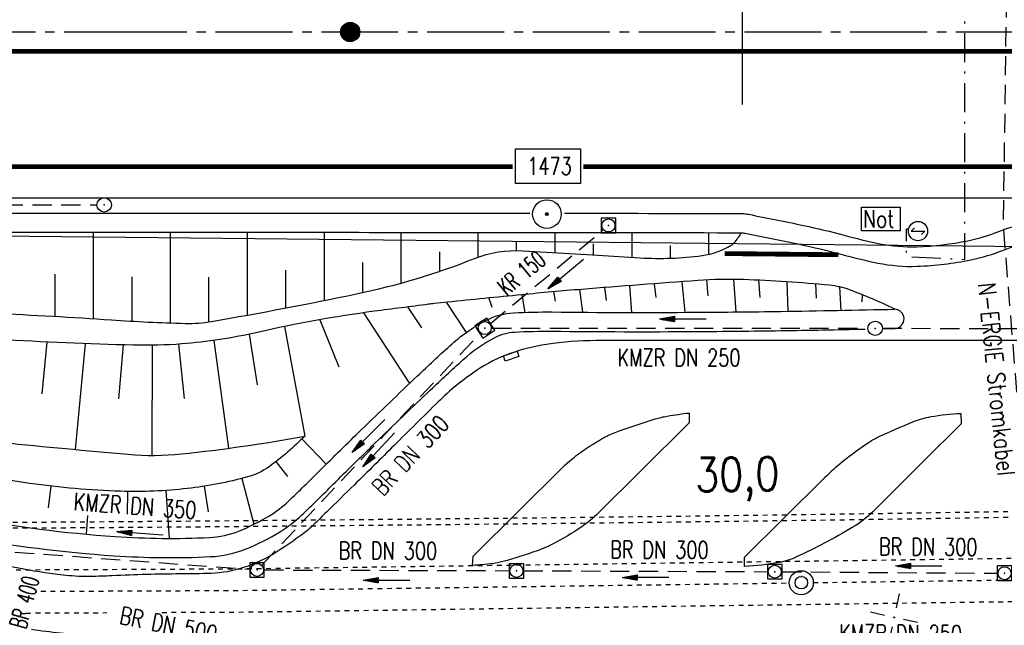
# Model space of a CAD drawing. Extents: x 0 to 1135, y 0 to 420.
# Tile 10 of 77: x 185 to 288, y 152 to 215. Entities that reach past the tile are written whole.
import ezdxf
from ezdxf.enums import TextEntityAlignment as Align

# ---------------------------------------------------------------- set-up
doc = ezdxf.new("R2010")
doc.units = 0
doc.header["$LTSCALE"] = 2
doc.header["$MEASUREMENT"] = 0
for name, pattern in [('ACAD_ISO03W100', [0.5, 0.25, -0.25]), ('ACAD_ISO05W100', [0.5, 0.25, -0.25]), ('ACHSE', [5.5, 4, -0.5, 0.5, -0.5]), ('AUSGEZOGEN', [0]), ('BAB-FM2', [2.6, 1.5, -0.5, 0.1, -0.5]), ('GEMARKBAB', [3.7, 2, -0.5, 0.1, -0.5, 0.1, -0.5]), ('GESTRICH-X2', [1.5, 1, -0.5])]:
    doc.linetypes.add(name, pattern=pattern)
doc.layers.get('0').update_dxf_attribs({"color": 8, "linetype": 'AUSGEZOGEN'})
for name, color, linetype in [('ACHSETOP', 250, 'ACHSE'), ('BAB_FM', 8, 'BAB-FM2'), ('Bahnachse', 7, 'CONTINUOUS'), ('Bestand', 8, 'CONTINUOUS'), ('BOESCHG', 8, 'AUSGEZOGEN'), ('FBRTOP', 8, 'AUSGEZOGEN'), ('GEMARKGRZ', 8, 'GEMARKBAB'), ('Gleisachsen', 7, 'CONTINUOUS'), ('GRENZL-BAB', 7, 'AUSGEZOGEN'), ('HEKT_B', 250, 'CONTINUOUS'), ('KANAL', 200, 'GESTRICH-X2'), ('MULDE', 8, 'AUSGEZOGEN'), ('NETZ', 250, 'AUSGEZOGEN'), ('NS', 8, 'AUSGEZOGEN'), ('NZ', 8, 'AUSGEZOGEN'), ('PFEIL', 200, 'CONTINUOUS'), ('PFEILTOP', 8, 'AUSGEZOGEN'), ('PP', 8, 'AUSGEZOGEN'), ('SCHLITZRINNE', 200, 'AUSGEZOGEN'), ('SCHSYMBOL', 200, 'AUSGEZOGEN'), ('SIGNATUR', 8, 'AUSGEZOGEN'), ('STROMLTG', 8, 'AUSGEZOGEN'), ('TEXTO', 200, 'CONTINUOUS'), ('TUNNEL', 15, 'CONTINUOUS')]:
    doc.layers.add(name, color=color, linetype=linetype)
doc.styles.add('ROMANS', font='romans.shx', dxfattribs={"width": 0.8})

# ---------------------------------------------------------------- blocks, each defined once
blk = doc.blocks.new('IKR')
at = {"color": 0}
for p, q in [((0, 1), (0, 2.5)), ((-2.5, 0), (-1, 0)), ((1, 0), (2.5, 0)), ((0, -2.5), (0, -1))]:
    blk.add_line(p, q, dxfattribs=at)
blk.add_circle((0, 0), 0.05, dxfattribs=at)
blk.add_point((0, 0), dxfattribs=at)
blk = doc.blocks.new('30S')
at = {"color": 0}
for p, q in [((-0.75, -0.58), (-0.75, 0)), ((-0.75, 0), (0.75, 0)), ((0.75, 0), (0.75, -0.58)), ((0.75, -0.58), (-0.75, -0.58))]:
    blk.add_line(p, q, dxfattribs=at)
blk.add_point((0, 0), dxfattribs=at)
blk = doc.blocks.new('*X18')
at = {"color": 0}
for p, q in [((212.23, 257.39), (213.24, 258.4)), ((212.24, 257.33), (213.31, 258.4)), ((212.24, 257.47), (213.17, 258.4)), ((212.24, 257.26), (213.37, 258.39)), ((212.24, 257.55), (213.09, 258.39)), ((212.25, 257.2), (213.43, 258.38)), ((212.26, 257.63), (213, 258.37)), ((212.27, 257.14), (213.49, 258.37)), ((212.28, 257.09), (213.55, 258.35)), ((212.29, 257.73), (212.9, 258.35)), ((212.3, 257.04), (213.6, 258.33)), ((212.32, 256.99), (213.65, 258.31)), ((212.34, 257.86), (212.78, 258.29)), ((212.35, 256.94), (213.69, 258.29)), ((212.37, 256.9), (213.74, 258.26)), ((212.4, 256.85), (213.78, 258.24)), ((212.43, 256.81), (213.83, 258.21)), ((212.46, 256.77), (213.86, 258.18)), ((212.49, 256.73), (213.9, 258.14)), ((212.53, 256.7), (213.94, 258.11)), ((212.56, 256.66), (213.97, 258.07)), ((212.6, 256.63), (214.01, 258.03)), ((212.64, 256.6), (214.04, 257.99)), ((212.68, 256.57), (214.07, 257.95)), ((212.73, 256.54), (214.09, 257.91)), ((212.77, 256.52), (214.12, 257.86)), ((212.82, 256.49), (214.14, 257.82)), ((212.87, 256.47), (214.16, 257.77)), ((212.92, 256.45), (214.18, 257.72)), ((212.97, 256.44), (214.2, 257.66)), ((213.03, 256.42), (214.21, 257.6)), ((213.09, 256.41), (214.22, 257.54)), ((213.16, 256.41), (214.23, 257.48)), ((213.22, 256.4), (214.23, 257.41)), ((213.3, 256.41), (214.23, 257.34)), ((213.38, 256.41), (214.22, 257.26)), ((213.46, 256.43), (214.2, 257.17)), ((213.56, 256.46), (214.18, 257.07)), ((213.69, 256.51), (214.12, 256.95))]:
    blk.add_line(p, q, dxfattribs=at)
blk = doc.blocks.new('SRMAST2')
at = {"color": 0}
blk.add_circle((0, 0), 0.999, dxfattribs=at)
blk.add_point((0, 0), dxfattribs=at)
blk.add_blockref('*X18', (-213.23, -257.4))
blk = doc.blocks.new('PKT')
at = {"color": 0}
blk.add_circle((0, 0), 0.15, dxfattribs=at)
blk.add_point((0, 0), dxfattribs=at)
blk = doc.blocks.new('PP')
at = {"color": 0}
blk.add_circle((0, -0.01), 1.49, dxfattribs=at)
blk.add_point((0, 0), dxfattribs=at)
blk = doc.blocks.new('20')
blk.add_lwpolyline([(-0.75, -0.75), (0.75, -0.75), (0.75, 0.75), (-0.75, 0.75)], close=True)
blk.add_circle((0, 0), 0.676)
blk.add_point((0, 0))
blk = doc.blocks.new('GST')
at = {"color": 0}
blk.add_circle((0, 0), 0.75, dxfattribs=at)
blk.add_point((0, 0), dxfattribs=at)
blk = doc.blocks.new('10')
blk.add_blockref('GST', (0, 0))
blk = doc.blocks.new('PFEIL2')
at = {"color": 0}
for p, q in [((0.88, 0), (-2.4, -0.01)), ((0.88, -0.27), (0.88, 0.28)), ((0.88, 0.28), (2.43, 0.01)), ((0.91, 0.27), (0.88, 0.26)), ((0.97, 0.26), (0.88, 0.25)), ((1.02, 0.25), (0.88, 0.23)), ((1.07, 0.24), (0.88, 0.21)), ((1.13, 0.23), (0.88, 0.19)), ((1.18, 0.22), (0.88, 0.17)), ((1.24, 0.21), (0.88, 0.15)), ((1.29, 0.21), (0.88, 0.14)), ((1.34, 0.2), (0.88, 0.12)), ((1.4, 0.19), (0.88, 0.1)), ((1.45, 0.18), (0.88, 0.08)), ((1.51, 0.17), (0.88, 0.06)), ((1.56, 0.16), (0.88, 0.04)), ((1.61, 0.15), (0.88, 0.02)), ((1.67, 0.14), (0.88, 0.01)), ((1.72, 0.13), (0.88, -0.01)), ((1.78, 0.12), (0.88, -0.03)), ((1.83, 0.11), (0.88, -0.05)), ((1.88, 0.1), (0.88, -0.07)), ((1.94, 0.09), (0.88, -0.09)), ((2.05, 0.08), (0.88, -0.12)), ((1.99, 0.08), (0.88, -0.11)), ((2.1, 0.07), (0.88, -0.14)), ((2.15, 0.06), (0.88, -0.16)), ((2.21, 0.05), (0.88, -0.18)), ((2.26, 0.04), (0.88, -0.2)), ((2.32, 0.03), (0.88, -0.22)), ((2.37, 0.02), (0.88, -0.23)), ((2.42, 0.01), (0.88, -0.25)), ((2.43, 0.01), (0.88, -0.27))]:
    blk.add_line(p, q, dxfattribs=at)

msp = doc.modelspace()

# ---------------------------------------------------------------- linework, layer by layer
at = {"layer": 'ACHSETOP'}
msp.add_lwpolyline([(25, 214.13), (194.74, 214.13), (394.75, 214.13), (444.74, 214.13), (469.74, 214.13), (494.74, 214.13), (519.75, 214.13), (544.74, 214.13), (569.74, 214.13), (594.74, 214.13), (599.25, 214.13), (619.75, 214.24), (644.74, 214.65), (669.73, 215.38), (694.71, 216.43), (719.67, 217.79), (744.62, 219.47), (769.54, 221.46)], dxfattribs=at)
at = {"layer": 'BAB_FM', "flags": 128}
msp.add_lwpolyline([(283.61, 234.81), (283.61, 190.46), (277.61, 190.76), (277.61, 193.66), (277.82, 193.66)], dxfattribs=at)
at = {"layer": 'Bahnachse', "linetype": 'ACAD_ISO05W100'}
msp.add_lwpolyline([(267.9, 156.9), (316.96, 157.57), (331.48, 157.95)], dxfattribs=at)
at = {"layer": 'Bahnachse', "linetype": 'ACAD_ISO05W100', "flags": 128}
msp.add_lwpolyline([(187.57, 156), (207.95, 156.09), (265.4, 156.87)], dxfattribs=at)
at = {"layer": 'Bahnachse', "linetype": 'Continuous'}
for radius in [1.25, 0.65]:
    msp.add_circle((266.65, 156.89), radius, dxfattribs=at)
at = {"layer": 'Bestand', "linetype": 'Continuous'}
msp.add_lwpolyline([(266.68, 157.54), (266.61, 157.54)], dxfattribs=at)
at = {"layer": 'BOESCHG'}
for p, q in [((193.05, 184.34), (193.05, 193.31)), ((201.05, 183.9), (201.05, 193.31)), ((209.05, 184.71), (209.05, 193.31)), ((217.05, 186.23), (217.05, 193.31)), ((225.05, 188.04), (225.05, 193.31)), ((233.05, 190.74), (233.05, 193.3)), ((241.05, 191.19), (241.05, 193.3)), ((249.05, 190.71), (249.05, 193.29)), ((257.05, 191.03), (257.05, 193.27)), ((237.05, 191.41), (237.05, 192.36)), ((245.05, 190.95), (245.05, 192.12)), ((253.05, 190.62), (253.05, 191.95)), ((229.05, 189.26), (229.05, 191.29)), ((221.05, 187.05), (221.05, 190.18)), ((189.05, 184.58), (189.05, 188.95)), ((197.05, 184.08), (197.05, 188.7)), ((205.05, 184.01), (205.05, 188.66)), ((213.05, 185.45), (213.05, 189.38)), ((246.18, 187.57), (246.35, 186.21)), ((248.8, 187.77), (249, 184.98)), ((251.35, 187.97), (251.54, 186.52)), ((254.24, 188.18), (254.54, 184.99)), ((256.81, 188.36), (256.94, 186.72)), ((259.6, 188.41), (259.85, 185.03)), ((262.19, 188.32), (262.34, 186.52)), ((265.16, 188.16), (265.27, 185.11)), ((268.14, 187.94), (268.21, 186.48)), ((270.63, 187.64), (270.75, 185.2)), ((234.17, 186.48), (234.47, 185.53)), ((237.58, 186.82), (237.9, 184.99)), ((240.89, 187.13), (241.04, 186.15)), ((243.59, 187.36), (243.89, 185)), ((272.98, 186.84), (272.94, 186.09)), ((225.7, 185.55), (227.14, 183.39)), ((229.73, 186.04), (231.81, 182.91)), ((221.11, 184.94), (225.92, 177.61)), ((212.9, 183.53), (215.01, 172.14)), ((216.59, 184.23), (218.56, 179.32)), ((210.1, 177.45), (209.25, 182.73)), ((187.71, 176.51), (188.23, 181.9)), ((191.17, 170.74), (192.2, 181.73)), ((195.66, 175.99), (196.17, 181.61)), ((199.15, 170.13), (199.17, 181.57)), ((202.52, 176.04), (201.9, 181.69)), ((207.11, 170.87), (205.59, 182.08)), ((214.71, 171.84), (217.25, 169.22)), ((212.02, 169.49), (213.21, 167.94)), ((188.61, 166.93), (188.34, 164.66)), ((208.47, 167.72), (209.71, 162.96)), ((196.59, 166.38), (196.55, 164)), ((200.58, 166.48), (200.91, 161.5)), ((204.56, 166.91), (204.97, 164.26)), ((192.41, 163.88), (192.27, 161.94))]:
    msp.add_line(p, q, dxfattribs=at)
for points in [[(145.05, 186.72, 0.003653), (149.59, 186.29, 0.010756), (151.14, 186.2, 0.00002), (161.79, 185.75, 0.000166), (163.05, 185.7, 0.000097), (168.72, 185.46, -0.000039), (182.66, 184.89, -0.007052), (194.91, 184.21, 0.011285), (202.57, 183.85, 0.048576), (205.33, 184.05, 0.008753), (220.38, 186.91, 0.043138), (232.66, 190.59, -0.109863), (237.68, 191.39), (244.4, 190.99), (249.88, 190.66, 0.049077), (256.34, 190.9, 0.099404), (259.37, 191.96, 0.088284), (259.67, 192.21, 0.026191), (260.43, 193.25)], [(276.38, 185.32, 0.027204), (271.68, 187.33, 0.064871), (269.59, 187.81, 0.014128), (260.63, 188.39, 0.026882), (255.91, 188.3, 0.002324), (243.84, 187.38, 0.004472), (237.58, 186.82, 0.000531), (229.85, 186.05, 0.002971), (228.47, 185.9, 0.003976), (227.88, 185.83, 0.00042), (222.24, 185.1, 0.023802), (210.1, 182.91, -0.036881), (202.22, 181.71, -0.02564), (197.21, 181.58, -0.009114), (183.12, 182.18, -0.002744)], [(130.01, 186.52, -0.001221), (141.74, 181.01, -0.002105), (148.52, 177.77, -0.002484), (165.7, 169.36, 0.005611), (173.3, 165.7, 0.064195), (179.68, 163.66, 0.028068), (195.28, 161.7, 0.029224), (205.1, 161.59, 0.084105), (208.16, 162.26, 0.040197), (211.34, 163.86, 0.054775), (213.34, 165.39, 0.005348), (216.56, 168.53, -0.003967), (220.92, 172.81, -0.002383), (226.73, 178.38, -0.004179), (230.09, 181.51, -0.06481), (233.81, 184.13, -0.107487), (236.73, 184.94, -0.016467), (240.74, 185.03, 0.004354), (255.65, 185, 0.002165), (264.49, 185.09, 0.001611), (276.38, 185.32, 0.001611)], [(129.17, 184.7, -0.001221), (140.88, 179.2, -0.002105), (147.65, 175.96, -0.002484), (164.81, 167.57, 0.005611), (172.45, 163.89, 0.064195), (179.32, 161.69, 0.028068), (195.15, 159.7, 0.029224), (205.19, 159.6, 0.084105), (208.91, 160.41, 0.040197), (212.38, 162.15, 0.054775), (214.72, 163.94, 0.005348), (217.97, 167.12, -0.003967), (222.31, 171.38, -0.002383), (228.1, 176.93, -0.004179), (231.44, 180.04, -0.06481), (234.74, 182.36, -0.107487), (236.84, 182.94, -0.016467), (240.72, 183.03, 0.004354), (255.66, 183, 0.002165), (264.52, 183.09, 0.001186), (273.29, 183.25, 0.001611)], [(275.21, 183.29, 0.000163), (276.42, 183.32, 0.001611)], [(154.71, 174.95, 0.003324), (164.86, 173.5, 0.00679), (169.84, 172.89, 0.002399), (183.63, 171.46, 0.002549), (196.63, 170.24, 0.047904), (202.19, 170.28, 0.020498), (215.01, 172.14)]]:
    msp.add_lwpolyline(points, format="xyb", dxfattribs=at)
at = {"layer": 'BOESCHG', "flags": 128}
msp.add_lwpolyline([(215.01, 172.14, -0.044952), (211.3, 168.95, -0.08841), (209.05, 167.88, -0.039333), (202.81, 166.68, -0.035775), (195.84, 166.4, -0.02737), (186.43, 167.21, -0.014403), (168.77, 170.24, -0.031333), (163.91, 171.54, -0.01606), (154.71, 174.95)], format="xyb", dxfattribs=at)
at = {"layer": 'BOESCHG'}
msp.add_arc((276.34, 184.32), 1, 274.5667, 87.9378, dxfattribs=at)
at = {"layer": 'FBRTOP'}
for p, q in [((255.02, 173.54), (255.02, 174.53)), ((283.31, 173.45), (283.27, 174.45)), ((232.45, 158.69), (232.52, 159.66)), ((260.76, 158.57), (260.75, 159.54))]:
    msp.add_line(p, q, dxfattribs=at)
for points in [[(661.14, 179.11, 0.000001), (685.94, 183.77, 0.000098)], [(439.53, 157.45, -0.00093), (440.96, 156.69, -0.001842), (441.68, 156.31, -0.000702), (443.25, 155.45, 0.000895), (444.48, 154.78, 0.031517), (447.68, 153.29, 0.030859), (451.1, 152.2, 0.030259), (454.59, 151.53, 0.030943), (458.06, 151.31, 0.000875), (468.28, 151.29, 0.000286), (499.49, 151.31, 0.000004), (556.36, 151.37, 0.000067)], [(186.59, 152.05, 0.029223), (192.59, 151.51, 0.005771), (195.18, 151.47, -0.010248), (196.64, 151.43, -0.004695), (198.7, 151.31, -0.007101), (200.05, 151.2, -0.027316), (201.49, 150.98, -0.037667), (202.5, 150.69, -0.022183), (203.43, 150.3, -0.015336), (204.72, 149.64, -0.013289), (205.54, 149.16, 0.020702), (206.07, 148.85, 0.019284), (206.52, 148.64, 0.02203), (206.93, 148.49, 0.030507), (207.44, 148.36, 0.041504), (207.83, 148.32, 0.004099), (208.92, 148.31, 0.000161), (236.69, 148.16, 0.000002), (252.45, 148.08, 0.000002), (263.53, 148.02, 0.00046), (279.54, 147.96, 0.000976), (287.09, 147.95, 0.038411), (290, 148.17, 0.040536)], [(700.61, 186.53, -0.000002), (715, 189.24, -0.000023)], [(323.99, 279.88, -0.000006), (352.82, 279.88, -0.000191)]]:
    msp.add_lwpolyline(points, format="xyb", dxfattribs=at)
at = {"layer": 'FBRTOP', "const_width": 0.5}
msp.add_lwpolyline([(25, 212.13, -0.000002), (107.24, 212.13, 0.000002), (194.74, 212.13, 0.000001), (294.74, 212.13, -0.000001), (394.75, 212.13, -0.000001), (419.74, 212.13, 0.000001), (444.74, 212.13, 0.000009), (457.24, 212.13, -0.000008), (469.74, 212.13, -0.000012), (482.24, 212.13, 0.000009), (494.74, 212.13, 0.006174), (502.15, 212.18, -0.000007)], format="xyb", dxfattribs=at)
for points in [[(243.98, 200.13), (394.75, 200.13), (444.74, 200.13), (469.74, 200.13), (494.74, 200.13), (519.75, 200.13), (544.74, 200.13), (569.75, 200.13), (594.74, 200.13), (599.29, 200.13), (619.9, 200.24), (645.06, 200.66), (670.23, 201.39), (695.38, 202.45), (720.52, 203.82), (744.77, 205.44)], [(91.24, 200.13), (194.74, 200.13), (236.65, 200.13)]]:
    msp.add_lwpolyline(points, dxfattribs=at)
at = {"layer": 'FBRTOP'}
msp.add_lwpolyline([(91.24, 196.88), (194.74, 196.88), (394.75, 196.88), (444.74, 196.88), (469.74, 196.88), (494.74, 196.88), (519.75, 196.88), (544.74, 196.88), (569.75, 196.88), (594.74, 196.88), (599.3, 196.88), (619.93, 196.99), (645.14, 197.41), (670.34, 198.14), (695.54, 199.2), (720.72, 200.57), (744.99, 202.2)], dxfattribs=at)
at = {"layer": 'FBRTOP', "flags": 128}
for points in [[(745.02, 200.74, 0.000677), (724.91, 197.17, 0.00187), (717.63, 195.85, 0.000088), (676.08, 188.1, -0.000511), (668.93, 186.78, -0.000531), (657.86, 184.75, -0.001073), (652.38, 183.76, -0.005679), (651.45, 183.61, -0.002603), (649.41, 183.31, -0.02614), (643.73, 182.79, -0.009144), (627.44, 182.46, -0.000213), (593.66, 182.42, 0.000206), (558.73, 182.38, 0.000034), (481.5, 182.24, -0.000124), (460.3, 182.21, -0.000692), (424.89, 182.21, 0.000599), (383.98, 182.22, 0.000299), (372.28, 182.21, -0.000052), (305.04, 182.07, -0.001027), (269.04, 182.07, 0.001558), (245.31, 182.05, 0.036452), (240.16, 181.66, 0.048455), (236.38, 180.71, 0.061648), (232.89, 178.95, 0.046788), (228.89, 175.69, 0.001575), (224.3, 171.15, -0.001758), (220.18, 167.08, -0.000327), (217.28, 164.24, -0.000696), (215.92, 162.9, -0.033501), (214.71, 161.88, -0.017532), (212.22, 160.17, -0.062009), (208.64, 158.46, -0.071953), (205.27, 157.86, -0.007995), (202.05, 157.8, 0.007386), (198.56, 157.75, 0.003812), (194.99, 157.61, -0.006118), (192.77, 157.54, -0.03208), (190.16, 157.65, -0.018969), (185.79, 158.29, -0.016209), (181.44, 159.24, -0.016093), (177.14, 160.48, -0.007994), (172.31, 162.12, -0.013349), (169.46, 163.23, -0.005712), (165.61, 164.9, -0.013485), (164.01, 165.67, -0.001089), (160.26, 167.61, 0.000916), (155.79, 169.91, 0.000122), (149.05, 173.38, 0.001415), (148.47, 173.67, 0.003178), (147.55, 174.13, 0.000659), (143.11, 176.3, 0.001014), (141.09, 177.28, 0.000664), (138.01, 178.77, 0.006784), (135.4, 179.97, 0.003297), (129.99, 182.34, 0.007739), (124.69, 184.53, 0.006309), (118.13, 187.02, 0.005732), (117.55, 187.22, 0.000345), (107.89, 190.5, 0.011477), (101.47, 192.5, 0.00728), (91.23, 195.29)], [(232.52, 159.66), (237.31, 164.4), (241.67, 168.72, -0.035922), (243.49, 170.28, -0.029684), (245.93, 171.87, -0.041446), (247.29, 172.51, -0.014147), (251.47, 173.91, -0.030742), (252.72, 174.21, -0.016963), (255.02, 174.53)], [(283.27, 174.45, 0.033333), (280.12, 174.12, 0.053725), (278.23, 173.58, 0.01222), (274.73, 172.05, 0.039732), (273.7, 171.47, 0.019486), (270.93, 169.44, 0.027359), (269.11, 167.82), (264.74, 163.5), (260.75, 159.54)], [(255.02, 173.54), (249.93, 168.48), (245.57, 164.15, -0.046335), (243.82, 162.7, -0.030269), (240.84, 160.93, -0.034338), (239.17, 160.21, -0.016714), (235.6, 159.08, -0.037573), (234.53, 158.87, -0.01973), (232.45, 158.69)], [(283.31, 173.45), (279.27, 169.43), (274.09, 164.27, -0.062333), (271.96, 162.62, -0.025532), (266.16, 159.57, -0.062283), (264.35, 158.99, -0.032644), (260.76, 158.57)]]:
    msp.add_lwpolyline(points, format="xyb", dxfattribs=at)
at = {"layer": 'GEMARKGRZ', "const_width": 0.5, "flags": 128}
msp.add_lwpolyline([(258.68, 191.1), (270.5, 190.98)], dxfattribs=at)
at = {"layer": 'Gleisachsen', "linetype": 'ACAD_ISO03W100', "flags": 128}
for points in [[(25, 157.61), (59.28, 157.69), (64.44, 157.7), (207.95, 158.34), (316.95, 159.82), (378.82, 161.47)], [(200.15, 153.81), (207.96, 153.84), (316.96, 155.32), (378.83, 156.97)], [(187.02, 153.75), (194.42, 153.78)]]:
    msp.add_lwpolyline(points, dxfattribs=at)
at = {"layer": 'GRENZL-BAB'}
msp.add_line((54.13, 194.29), (723.99, 187.28), dxfattribs=at)
at = {"layer": 'KANAL'}
for p, q in [((144.69, 196.19), (193.41, 196.18)), ((234.32, 183.84), (246.03, 193.53)), ((234.5, 183.36), (273.6, 183.34)), ((275.1, 183.34), (313.72, 183.23)), ((210.57, 158.75), (233.23, 182.8)), ((184.86, 160.07), (209.31, 158.29)), ((210.8, 158.22), (236.26, 158.14)), ((237.76, 158.14), (263.16, 158.04)), ((264.66, 158.03), (287.03, 157.88))]:
    msp.add_line(p, q, dxfattribs=at)
at = {"layer": 'MULDE'}
for points in [[(104.93, 195.78, 0.000842), (127.67, 195.36, 0.004026), (132.43, 195.32, 0.000097), (203.89, 195.31, -0.000208), (237.39, 195.3, -0.000017), (238.43, 195.3, -0.006872)], [(242.03, 195.29, -0.000288), (259.46, 195.27, -0.006872), (260.63, 195.25, -0.040658), (261.18, 195.18, -0.003871), (266.9, 194.02, -0.014875), (271.11, 193.01, 0.01692), (274.81, 192.13, 0.058595), (278.67, 191.81, 0.042306), (283.98, 192.44, 0.043093), (287.29, 193.43, -0.048778), (290.22, 194.27, -0.019567), (296.83, 195.21, -0.026072), (301.84, 195.46), (311.05, 195.45), (323.3, 195.43, -0.028616), (326.89, 195.22, 0.015647), (333.44, 194.66, 0.017606), (343.01, 194.49, -0.013494), (355.5, 194.36, -0.009489), (361.56, 194.02, -0.002742), (382.48, 192.34, -0.01775), (385.11, 192.02, -0.005818), (393.08, 190.66)], [(145.05, 193.32, 0.00008), (203.96, 193.31, -0.000209), (237.39, 193.3, -0.000364), (259.3, 193.27, -0.007044), (260.43, 193.25, -0.040486)], [(260.43, 193.25, -0.040486), (260.95, 193.19, -0.00371), (266.48, 192.07, -0.015029), (270.76, 191.04, 0.016699), (274.61, 190.12, 0.05881), (278.71, 189.78, 0.042918), (284.3, 190.45, 0.042303), (287.68, 191.46, -0.048995), (290.61, 192.29, -0.019172), (297.11, 193.22, -0.026072), (301.94, 193.46), (311.04, 193.45), (323.23, 193.43, -0.028612), (326.81, 193.22, 0.015639), (333.35, 192.66, 0.017624), (342.93, 192.49, -0.013528), (355.41, 192.36, -0.00947), (361.45, 192.02, -0.002748), (382.24, 190.35, -0.017745), (384.85, 190.03, -0.005808), (392.76, 188.69)]]:
    msp.add_lwpolyline(points, format="xyb", dxfattribs=at)
at = {"layer": 'NS'}
for p, q in [((278.09, 193.44), (278.44, 193.79)), ((278.09, 193.44), (279.49, 193.44)), ((279.15, 193.09), (279.49, 193.44))]:
    msp.add_line(p, q, dxfattribs=at)
msp.add_lwpolyline([(272.91, 195.92), (276.93, 195.92), (276.93, 193.48), (272.91, 193.48)], close=True, dxfattribs=at)
msp.add_circle((278.79, 193.44), 1, dxfattribs=at)
at = {"layer": 'NZ'}
msp.add_line((260.54, 206.59), (260.55, 305.9), dxfattribs=at)
at = {"layer": 'PP', "flags": 128}
msp.add_lwpolyline([(236.93, 198.4), (236.93, 202), (243.68, 201.99), (243.68, 198.39)], close=True, dxfattribs=at)
at = {"layer": 'SCHLITZRINNE'}
msp.add_lwpolyline([(517.48, 212.59), (519.75, 212.63, -0.000009), (532.25, 212.63, 0.000009), (544.74, 212.63, 0.000011), (557.24, 212.63, -0.000003), (569.74, 212.63, -0.000017), (582.24, 212.63, 0.000005), (594.74, 212.63, 0.000053), (595.15, 212.63, 0.000005), (599.26, 212.63, 0.001234), (606.7, 212.65, 0.000703), (619.76, 212.74, 0.002173), (629.96, 212.86, 0.001495), (644.78, 213.15, 0.001644), (657.03, 213.47, 0.001579), (669.78, 213.88, 0.001584), (682.26, 214.37, 0.001578), (694.78, 214.93, 0.00157), (707.28, 215.57, 0.001571), (719.76, 216.29, 0.001576), (732.25, 217.09, 0.001577), (744.73, 217.97, 0.001582), (757.2, 218.93, 0.001583)], format="xyb", dxfattribs=at)
at = {"layer": 'STROMLTG', "linetype": 'GESTRICH-X2', "flags": 128}
msp.add_lwpolyline([(97.55, 167.17), (101.87, 164.94), (106.3, 162.22), (110.74, 159.53), (116.79, 156.63), (121.1, 154.77), (125.28, 153.21), (130.7, 150.64), (135.73, 148.43), (141.25, 145.9), (149.53, 145.97), (156.39, 145.91), (164.01, 145.46), (175.66, 144.69), (184.33, 143.71), (196.04, 142.19), (204.39, 140.29), (209.1, 139.8), (219, 138.82), (230.32, 137.3), (253.18, 134.58), (259.33, 133.9), (265.01, 133.44), (282.76, 132.76), (290.07, 132.3), (292.96, 132.22), (292.67, 149.19), (290.62, 157.61), (287.68, 193.98), (288.2, 231.36), (290.11, 241.17), (294.78, 288.32), (294.82, 294.34), (286.13, 294.38), (286.24, 288.23)], dxfattribs=at)
at = {"layer": 'TUNNEL', "linetype": 'ACAD_ISO03W100', "flags": 128}
for points in [[(88.65, 162.77), (88.66, 162.77), (94.54, 162.79), (100.42, 162.81), (106.29, 162.82), (112.17, 162.84), (118.05, 162.86), (123.93, 162.88), (129.8, 162.9), (135.68, 162.93), (141.56, 162.95), (147.43, 162.98), (153.31, 163), (159.18, 163.03), (165.06, 163.06), (170.94, 163.09), (179.82, 163.15), (191.57, 163.22), (203.31, 163.31), (215.06, 163.41), (226.8, 163.52), (238.55, 163.64), (250.29, 163.77), (262.04, 163.92), (273.78, 164.08), (285.52, 164.26), (297.27, 164.46), (306.04, 164.61), (311.91, 164.72), (317.78, 164.84), (323.65, 164.96), (329.52, 165.08), (335.39, 165.21), (341.27, 165.34), (347.14, 165.48), (353.01, 165.63), (358.88, 165.78), (364.75, 165.93), (370.61, 166.09), (376.48, 166.26), (378.81, 166.33)], [(89.66, 162.18), (94.54, 162.19), (100.42, 162.21), (106.3, 162.22), (112.17, 162.24), (118.05, 162.26), (123.93, 162.28), (129.8, 162.3), (135.68, 162.33), (141.56, 162.35), (147.43, 162.38), (153.31, 162.4), (159.19, 162.43), (165.06, 162.46), (170.94, 162.49), (179.83, 162.55), (191.57, 162.62), (203.32, 162.71), (215.06, 162.81), (226.81, 162.92), (238.55, 163.04), (250.3, 163.17), (262.04, 163.32), (273.79, 163.48), (285.53, 163.66), (297.28, 163.86), (306.05, 164.01), (311.92, 164.12), (317.79, 164.24), (323.67, 164.36), (329.54, 164.48), (335.41, 164.61), (341.28, 164.74), (347.15, 164.88), (353.02, 165.03), (358.89, 165.18), (364.76, 165.33), (370.63, 165.49), (376.5, 165.66), (378.81, 165.73)]]:
    msp.add_lwpolyline(points, dxfattribs=at)

# ---------------------------------------------------------------- block references
at = {"layer": 'HEKT_B', "rotation": 77.841165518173}
msp.add_blockref('SRMAST2', (219.74, 214.13), dxfattribs=at)
at = {"layer": 'NETZ', "rotation": 167.8411}
msp.add_blockref('IKR', (276.3, 153.29), dxfattribs=at)
at = {"layer": 'PFEIL'}
for p, rotation in [((242.17, 188.99), 219.6719655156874), ((254.35, 184.31), 179.9694655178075), ((222.72, 170.72), 226.6956655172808), ((197.88, 162.03), 175.7817655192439), ((278.88, 158.65), 179.6271655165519), ((250.46, 157.45), 179.8184655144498), ((223.53, 157.17), 179.7917655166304)]:
    msp.add_blockref('PFEIL2', p, dxfattribs=dict(at, rotation=rotation))
at = {"layer": 'PFEILTOP', "rotation": 225.1020997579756}
msp.add_blockref('PFEIL2', (221.64, 172.15), dxfattribs=at)
at = {"layer": 'PP', "rotation": 77.841165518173}
for name in ['PP', 'PKT']:
    msp.add_blockref(name, (240.19, 195.21), dxfattribs=at)
at = {"layer": 'SCHSYMBOL'}
for name, p, rotation in [('10', (194.15, 196.16), 359.9999655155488), ('20', (246.6, 194.02), 359.9999655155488), ('20', (233.74, 183.36), 302.9774916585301), ('10', (274.34, 183.33), 359.9999655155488), ('30S', (236.38, 180.71), 19.61271247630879), ('20', (210.05, 158.22), 359.9999655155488), ('20', (237.03, 158.12), 359.9999655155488), ('20', (263.9, 158.04), 359.9999655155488), ('20', (287.79, 157.88), 359.9999655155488)]:
    msp.add_blockref(name, p, dxfattribs=dict(at, rotation=rotation))
at = {"layer": 'SIGNATUR', "rotation": 19.61271247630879}
msp.add_blockref('30S', (236.38, 180.71), dxfattribs=at)

# ---------------------------------------------------------------- texts
at = {"layer": 'Bahnachse', "linetype": 'Continuous', "style": 'ROMANS', "oblique": 0, "width": 0.8337}
msp.add_text('30,0', height=3.5, rotation=0.84, dxfattribs=at).set_placement((255.64, 166.35))
at = {"layer": 'NS', "style": 'ROMANS', "width": 0.8}
msp.add_text('Not', height=1.8, rotation=0.0276, dxfattribs=at).set_placement((273.07, 193.8))
at = {"layer": 'PP', "style": 'ROMANS', "width": 0.75}
msp.add_text('1473', height=1.8, rotation=359.913, dxfattribs=at).set_placement((242.78, 199.29), align=Align.RIGHT)
at = {"layer": 'STROMLTG', "style": 'ROMANS', "width": 0.8}
msp.add_text('N-ERGIE Stromkabel', height=1.8, rotation=275.8192, dxfattribs=at).set_placement((285.04, 188))
at = {"layer": 'TEXTO', "style": 'ROMANS'}
for s, rotation, width, p in [('KR 150', 39.672, 0.6, (238.13, 188.38)), ('KMZR DN 250', 359.9695, 0.75, (253.94, 179.39)), ('BR DN 300', 46.6957, 0.75, (226.66, 169.52)), ('KMZR DN 350', 355.7818, 0.75, (197.3, 163.98)), ('BR DN 300', 359.7918, 0.75, (223.66, 159.32)), ('BR DN 300', 359.8185, 0.75, (251.89, 159.42)), ('BR DN 300', 359.6272, 0.75, (279.85, 159.72)), ('BR 400', 74.8778, 0.6, (186.72, 154.63)), ('BR DN 500', 348.4573, 0.75, (200.67, 151.63)), ('KMZR DN 250', 359.5169, 0.75, (276.97, 150.71))]:
    msp.add_text(s, height=1.8, rotation=rotation, dxfattribs=dict(at, width=width)).set_placement(p, align=Align.CENTER)

doc.saveas('drawing.dxf')
